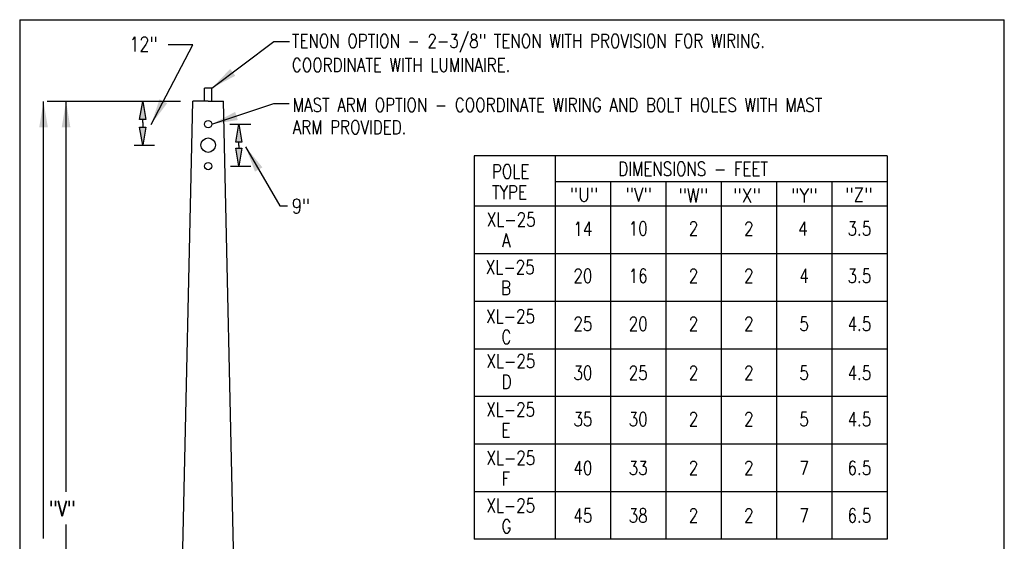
# Model space of a CAD drawing. Header units: inches. Extents: x -5.1 to 7.2, y -6.8 to 2.4.
# Tile 4 of 4: x 0.4 to 7.2, y -1.2 to 2.4. Entities that reach past the tile are written whole.
import ezdxf
from ezdxf.enums import TextEntityAlignment as Align

# ---------------------------------------------------------------- set-up
doc = ezdxf.new("R2010")
doc.units = ezdxf.units.IN
doc.header["$MEASUREMENT"] = 0
doc.layers.add('E-DETL', color=1, linetype='CONTINUOUS', lineweight=30)
doc.layers.add('E-DETL-TEXT', color=3, linetype='CONTINUOUS')
doc.styles.add('romans', font='ROMANS.SHX', dxfattribs={"width": 0.8})
doc.styles.get("Standard").update_dxf_attribs({"font": 'ROMANS.SHX', "width": 0.8, "height": 0.125})
doc.dimstyles.get("Standard").update_dxf_attribs({"dimtxt": 0.18, "dimasz": 0.18, "dimexe": 0.18, "dimexo": 0.0625, "dimgap": 0.09, "dimtad": 0, "dimtih": 1, "dimtoh": 1, "dimdec": 4, "dimzin": 0, "dimdsep": 46, "dimtxsty": 'Standard', "dimcen": 0.09, "dimadec": 0, "dimazin": 0, "dimtfac": 1, "dimtdec": 4, "dimtofl": 0, "dimtmove": 0, "dimatfit": 3, "dimfxl": 1, "dimtolj": 1, "dimtzin": 0, "dimarcsym": 0})

msp = doc.modelspace()

# ---------------------------------------------------------------- linework, layer by layer
at = {"layer": 'E-DETL'}
for p, q in [((0.36302, 2.37797), (0.36302, -6.80954)), ((0.36302, 2.37797), (7.17255, 2.37797)), ((7.17255, -6.80954), (7.17255, 2.37797)), ((1.64052, 1.81565), (1.64052, 1.90545)), ((1.69272, 1.90545), (1.64052, 1.90545)), ((1.69272, 1.81565), (1.69272, 1.90545)), ((1.40394, -5.23437), (1.56037, 1.81565)), ((1.66662, 1.81565), (1.56037, 1.81565)), ((1.66662, 1.81565), (1.77287, 1.81565)), ((1.92929, -5.23437), (1.77287, 1.81565)), ((6.36192, 1.43686), (3.50632, 1.43686)), ((3.50632, 1.43686), (3.50632, -1.21516)), ((4.06692, 1.43686), (4.06692, -1.21516)), ((6.36192, 1.43686), (6.36192, -1.21516)), ((6.36192, 1.25773), (4.06692, 1.25773)), ((4.44942, 1.25773), (4.44942, -1.21516)), ((4.83192, 1.25773), (4.83192, -1.21516)), ((5.21442, 1.25773), (5.21442, -1.21516)), ((5.59692, 1.25773), (5.59692, -1.21516)), ((5.97942, 1.25773), (5.97942, -1.21516)), ((6.36192, 1.08754), (3.50632, 1.08754)), ((6.36192, 0.75858), (3.50632, 0.75858)), ((6.36192, 0.42962), (3.50632, 0.42962)), ((6.36192, 0.10067), (3.50632, 0.10067)), ((6.36192, -0.22829), (3.50632, -0.22829)), ((6.36192, -0.55725), (3.50632, -0.55725)), ((6.36192, -0.8862), (3.50632, -0.8862)), ((6.36192, -1.21516), (3.50632, -1.21516))]:
    msp.add_line(p, q, dxfattribs=at)
for centre, radius in [((1.66662, 1.65565), 0.025), ((1.66662, 1.51065), 0.05), ((1.66662, 1.36565), 0.025)]:
    msp.add_circle(centre, radius, dxfattribs=at)
at = {"layer": 'E-DETL-TEXT'}
for p, q in [((0.52785, -1.2104), (0.52785, 1.81301)), ((1.47529, 1.81301), (0.55414, 1.81301)), ((0.68366, -0.88578), (0.68366, 1.81301)), ((1.81558, 1.65565), (1.96119, 1.65565)), ((1.15524, 1.51065), (1.29584, 1.51065)), ((1.82058, 1.36565), (1.96119, 1.36565)), ((0.68536, -3.14273), (0.68536, -1.11264))]:
    msp.add_line(p, q, dxfattribs=at)
for points in [[(1.21358, 1.66677), (1.21358, 1.68836), (1.19275, 1.68836), (1.21358, 1.81336), (1.23441, 1.68836), (1.21358, 1.68836)], [(1.21358, 1.66677), (1.21358, 1.63565), (1.23441, 1.63565), (1.21358, 1.51065), (1.19275, 1.63565), (1.21358, 1.63565)], [(1.87893, 1.50906), (1.87893, 1.53065), (1.85809, 1.53065), (1.87893, 1.65565), (1.89976, 1.53065), (1.87893, 1.53065)], [(1.87893, 1.50906), (1.87893, 1.49065), (1.89976, 1.49065), (1.87893, 1.36565), (1.85809, 1.49065), (1.87893, 1.49065)]]:
    msp.add_lwpolyline(points, dxfattribs=at)
for points in [[(0.49785, 1.63301), (0.55785, 1.63301), (0.52785, 1.81301)], [(0.65366, 1.63301), (0.71366, 1.63301), (0.68366, 1.81301)], [(1.21358, 1.81336), (1.19275, 1.68836), (1.23441, 1.68836)], [(1.21358, 1.51381), (1.19275, 1.63881), (1.23441, 1.63881)], [(1.87893, 1.65565), (1.85809, 1.53065), (1.89976, 1.53065)], [(1.87893, 1.36881), (1.85809, 1.49381), (1.89976, 1.49381)]]:
    msp.add_solid(points, dxfattribs=at)

# ---------------------------------------------------------------- texts
at = {"layer": 'E-DETL-TEXT', "style": 'romans', "width": 0.8}
for s, height, p in [('12"', 0.10125, (1.12175, 2.15849)), ('TENON OPTION - 2-3/8" TENON WITH PROVISION FOR WIRING.', 0.095625, (2.24537, 2.18306)), ('COORDINATE WITH LUMINAIRE.', 0.095625, (2.24537, 2.01689)), ('MAST ARM OPTION - COORDINATE WIRING AND BOLT HOLES WITH MAST', 0.095625, (2.25093, 1.74079)), ('ARM PROVIDED.', 0.095625, (2.25093, 1.58636)), ('POLE', 0.095625, (3.62903, 1.28022)), ('DIMENSIONS - FEET', 0.095625, (4.50202, 1.29944)), ('TYPE', 0.095625, (3.62903, 1.13679)), ('9"', 0.10125, (2.24568, 1.03818)), ('XL-25', 0.095625, (3.59331, 0.94853)), ('  A', 0.095625, (3.59331, 0.80509)), ('XL-25', 0.095625, (3.58728, 0.61893)), ('  B', 0.095625, (3.58728, 0.4755)), ('XL-25', 0.095625, (3.58906, 0.27947)), ('  C', 0.095625, (3.58906, 0.13604)), ('XL-25', 0.095625, (3.59118, -0.03034)), ('  D', 0.095625, (3.59118, -0.17377)), ('XL-25', 0.095625, (3.58976, -0.36501)), ('  E', 0.095625, (3.58976, -0.50845)), ('XL-25', 0.095625, (3.59083, -0.69969)), ('  F', 0.095625, (3.59083, -0.84313)), ('"V"', 0.10625, (0.56682, -1.05571)), ('XL-25', 0.095625, (3.59047, -1.02934)), ('  G', 0.095625, (3.59047, -1.17278))]:
    msp.add_text(s, height=height, dxfattribs=at).set_placement(p)
at = {"layer": 'E-DETL-TEXT', "style": 'romans', "width": 0.9}
for s, p in [('"U"', (4.26569, 1.12051)), ('"V"', (4.64343, 1.12051)), ('"W"', (5.02116, 1.11442)), ('"X"', (5.39281, 1.11442)), ('"Y"', (5.78882, 1.11442)), ('"Z"', (6.16656, 1.1201))]:
    msp.add_text(s, height=0.09567, dxfattribs=at).set_placement(p, align=Align.CENTER)
at = {"layer": 'E-DETL-TEXT', "style": 'romans', "width": 0.8}
for s, p in [('14', (4.25817, 0.9321)), ('10', (4.64067, 0.93422)), ('2', (5.02317, 0.93422)), ('2', (5.40567, 0.93253)), ('4', (5.78021, 0.93328)), ('3.5', (6.17067, 0.93422)), ('20', (4.25817, 0.60719)), ('16', (4.64067, 0.60719)), ('2', (5.02317, 0.60719)), ('2', (5.40567, 0.60719)), ('4', (5.78817, 0.60719)), ('3.5', (6.17067, 0.60719)), ('25', (4.25817, 0.2751)), ('20', (4.64067, 0.2751)), ('2', (5.02317, 0.2751)), ('2', (5.40567, 0.2751)), ('5', (5.78817, 0.2751)), ('4.5', (6.17067, 0.2751)), ('30', (4.25817, -0.06442)), ('25', (4.64067, -0.06442)), ('2', (5.02317, -0.06442)), ('2', (5.40567, -0.06442)), ('5', (5.78817, -0.06442)), ('4.5', (6.17067, -0.06442)), ('35', (4.25817, -0.38484)), ('30', (4.64067, -0.38484)), ('2', (5.02317, -0.38484)), ('2', (5.40567, -0.38484)), ('5', (5.78817, -0.38484)), ('4.5', (6.17067, -0.38484)), ('40', (4.25817, -0.72148)), ('33', (4.64067, -0.72148)), ('2', (5.02317, -0.72148)), ('2', (5.40567, -0.72148)), ('7', (5.78817, -0.72148)), ('6.5', (6.17067, -0.72148)), ('45', (4.25817, -1.05059)), ('38', (4.64067, -1.05059)), ('2', (5.02317, -1.05059)), ('2', (5.40567, -1.05059)), ('7', (5.78817, -1.05059)), ('6.5', (6.17067, -1.05059))]:
    msp.add_text(s, height=0.09567, dxfattribs=at).set_placement(p, align=Align.MIDDLE)

# ---------------------------------------------------------------- leaders
at = {"layer": 'E-DETL-TEXT'}
for points in [[(1.27276, 1.65428), (1.56122, 2.20449), (1.38881, 2.20449)], [(1.69272, 1.90545), (2.11969, 2.22805), (2.22871, 2.22805)], [(1.69162, 1.65565), (2.12089, 1.79811), (2.22643, 1.79811)], [(1.9257, 1.49809), (2.16104, 1.09047), (2.21565, 1.09047)]]:
    msp.add_leader(points, dimstyle='Standard', override={"dimtmove": 2}, dxfattribs=at)

doc.saveas('drawing.dxf')
